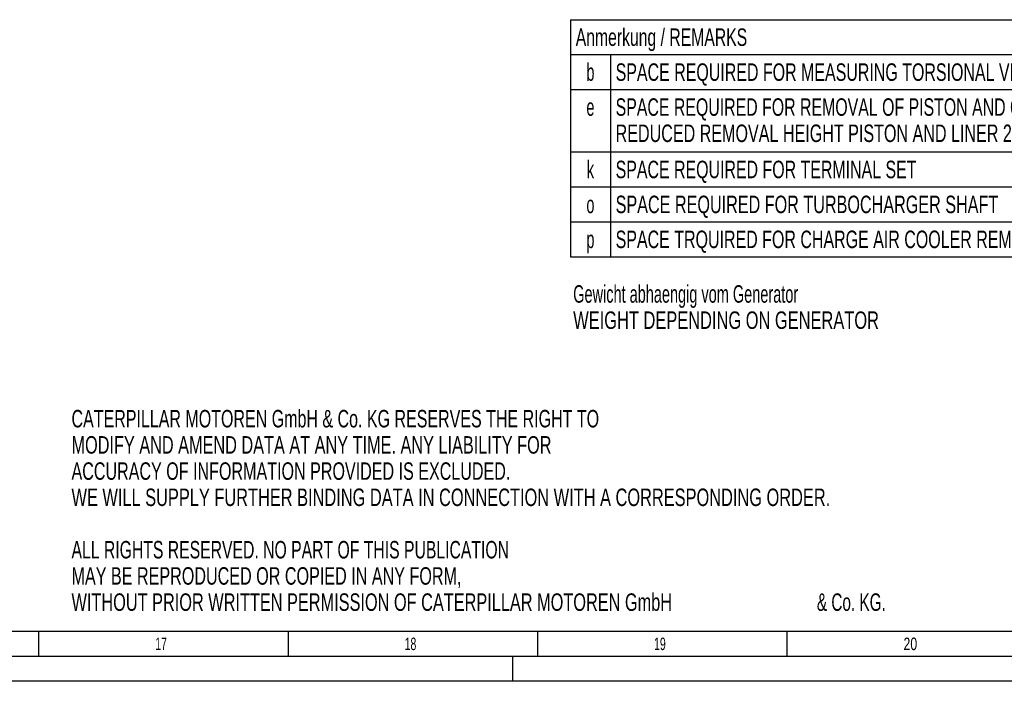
# Model space of a CAD drawing. Header units: millimetres. Extents: x 0 to 1189, y 0 to 841.
# Tile 156 of 184: x 791 to 988, y 0 to 133. Entities that reach past the tile are written whole.
import ezdxf
from ezdxf.enums import TextEntityAlignment as Align

# ---------------------------------------------------------------- set-up
doc = ezdxf.new("R2010")
doc.units = ezdxf.units.MM
doc.header["$LTSCALE"] = 65.395
doc.layers.get('0').update_dxf_attribs({"linetype": 'CONTINUOUS'})
doc.styles.get("Standard").update_dxf_attribs({"font": 'txt', "width": 0.6})
doc.styles.add('TEXTSTYLE_2', font='txt')

# ---------------------------------------------------------------- blocks, each defined once
blk = doc.blocks.new('*T2298')
at = {"color": 2, "linetype": 'Continuous'}
for p, q in [((0, 0), (278, 0)), ((0, 0), (0, -47.5)), ((278, 0), (278, -47.5)), ((0, -7), (278, -7)), ((8, -7), (8, -47.5)), ((0, -14), (278, -14)), ((0, -26.5), (278, -26.5)), ((0, -33.5), (278, -33.5)), ((0, -40.5), (278, -40.5)), ((0, -47.5), (278, -47.5))]:
    blk.add_line(p, q, dxfattribs=at)
for s, width, p in [('Anmerkung / REMARKS', 0.674185, (1.05, -5.25)), ('SPACE REQUIRED FOR MEASURING TORSIONAL VIBRATIONS, AND/OR FOR REMOVAL OF THE VIBRATION DAMPER AND/OR LUBOIL PUMP', 0.683886, (9.05, -12.25)), ('SPACE REQUIRED FOR REMOVAL OF PISTON AND CYLINDER LINER', 0.680087, (9.05, -19.25)), ('REDUCED REMOVAL HEIGHT PISTON AND LINER 2300mm', 0.689441, (9.05, -24.5)), ('SPACE REQUIRED FOR TERMINAL SET', 0.682028, (9.05, -31.75)), ('SPACE REQUIRED FOR TURBOCHARGER SHAFT', 0.692407, (9.05, -38.75)), ('SPACE TRQUIRED FOR CHARGE AIR COOLER REMOVING', 0.684656, (9.05, -45.75))]:
    blk.add_text(s, height=3.5, dxfattribs=dict(at, width=width)).set_placement(p)
at = {"color": 2, "linetype": 'Continuous', "width": 0.619048}
for s, p in [('b', (4, -12.25)), ('e', (4, -19.25)), ('k', (4, -31.75)), ('o', (4, -38.75)), ('p', (4, -45.75))]:
    blk.add_text(s, height=3.5, dxfattribs=at).set_placement(p, align=Align.CENTER)

msp = doc.modelspace()

# ---------------------------------------------------------------- linework, layer by layer
at = {"color": 5, "linetype": 'Continuous'}
for p, q in [((1179, 10), (10, 10)), ((794.5, 5), (794.5, 10)), ((844.5, 5), (844.5, 10)), ((894.5, 5), (894.5, 10)), ((944.5, 5), (944.5, 10)), ((889.5, 0), (889.5, 5)), ((1189, 0), (0, 0))]:
    msp.add_line(p, q, dxfattribs=at)
at = {"color": 6, "linetype": 'Continuous'}
msp.add_line((1184, 5), (5, 5), dxfattribs=at)

# ---------------------------------------------------------------- block references
msp.add_blockref('*T2298', (901.05286, 132.53218))

# ---------------------------------------------------------------- texts
at = {"color": 2, "linetype": 'Continuous'}
for s, width, p in [('Gewicht abhaengig vom Generator', 0.621352, (901.60093, 75.84327)), ('WEIGHT DEPENDING ON GENERATOR', 0.703612, (901.60093, 70.59327)), ('CATERPILLAR MOTOREN GmbH & Co. KG RESERVES THE RIGHT TO ', 0.685799, (801.02989, 50.85947)), ('MODIFY AND AMEND DATA AT ANY TIME. ANY LIABILITY FOR ', 0.696765, (801.02989, 45.60947)), ('ACCURACY OF INFORMATION PROVIDED IS EXCLUDED. ', 0.688923, (801.02989, 40.35947)), ('WE WILL SUPPLY FURTHER BINDING DATA IN CONNECTION WITH A CORRESPONDING ORDER.', 0.701299, (801.02989, 35.10947)), ('ALL RIGHTS RESERVED. NO PART OF THIS PUBLICATION ', 0.674441, (801.02989, 24.60947)), ('MAY BE REPRODUCED OR COPIED IN ANY FORM, ', 0.691057, (801.02989, 19.35947)), ('WITHOUT PRIOR WRITTEN PERMISSION OF CATERPILLAR MOTOREN GmbH ', 0.698283, (801.02989, 14.10947)), ('& Co. KG.', 0.656085, (950.44656, 14.10947))]:
    msp.add_text(s, height=3.5, dxfattribs=dict(at, width=width)).set_placement(p)
at = {"color": 5, "linetype": 'Continuous', "style": 'TEXTSTYLE_2'}
for s, width, p in [('17', 0.630952, (817.806, 6.248)), ('18', 0.630952, (867.806, 6.248)), ('19', 0.630952, (917.806, 6.248)), ('20', 0.738095, (967.806, 6.248))]:
    msp.add_text(s, height=2.50001, dxfattribs=dict(at, width=width)).set_placement(p)

doc.saveas('drawing.dxf')
